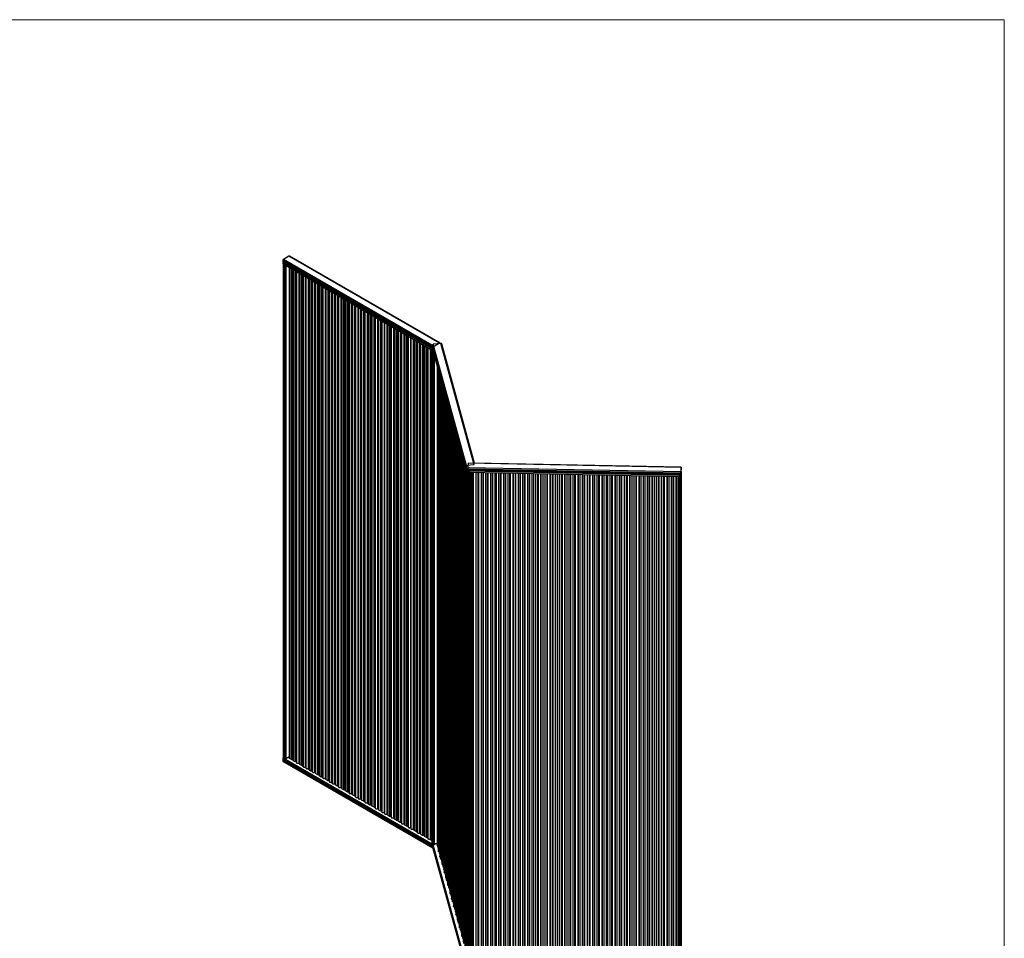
# Model space of a CAD drawing. Header units: millimetres. Extents: x 5 to 415, y 5 to 292.
# Tile 3 of 3: x 210 to 415, y 101 to 292. Entities that reach past the tile are written whole.
import ezdxf

# ---------------------------------------------------------------- set-up
doc = ezdxf.new("R2010")
doc.units = ezdxf.units.MM
doc.layers.add('TABELLA', color=7, linetype='Continuous')

msp = doc.modelspace()

# ---------------------------------------------------------------- linework, layer by layer
at = {"color": 7, "linetype": 'Continuous', "lineweight": 25}
for p, q in [((266.0432, 242.7238), (264.9118, 242.0707)), ((296.3074, 223.9464), (264.9118, 242.0707)), ((297.4387, 224.5995), (266.0432, 242.7238)), ((297.5387, 224.6094), (266.1432, 242.7337)), ((264.7704, 241.8257), (264.7704, 241.608)), ((264.8118, 241.5164), (296.0469, 223.4848)), ((264.8256, 241.4447), (264.8256, 241.1725)), ((264.8532, 241.1256), (264.8532, 138.2883)), ((264.8647, 241.3902), (296.0716, 223.3748)), ((264.8647, 241.1181), (264.8647, 241.3902)), ((264.8647, 241.1181), (296.0306, 223.1263)), ((264.9118, 241.0908), (265.1004, 240.982)), ((264.9118, 241.0908), (264.9118, 138.2067)), ((265.1004, 240.982), (265.1004, 138.0978)), ((265.3832, 240.8187), (265.3832, 138.0978)), ((266.1032, 240.4031), (266.1032, 138.1993)), ((266.1422, 240.3805), (266.1422, 138.1767)), ((266.5194, 240.1628), (266.5194, 137.9591)), ((266.747, 137.9599), (266.747, 240.0314)), ((266.8998, 239.9432), (266.8998, 137.7394)), ((266.9389, 239.9207), (266.9389, 137.7169)), ((267.316, 239.7029), (267.316, 137.4991)), ((267.5436, 137.4948), (267.5436, 239.5715)), ((267.6386, 239.5167), (267.6386, 137.2157)), ((268.1719, 137.2157), (268.1719, 239.2088)), ((268.2669, 239.154), (268.2669, 136.9502)), ((268.3059, 239.1315), (268.3059, 136.9277)), ((268.683, 238.9138), (268.683, 136.71)), ((268.9107, 136.7056), (268.9107, 238.7824)), ((269.0056, 238.7275), (269.0056, 136.4265)), ((269.539, 136.4265), (269.539, 238.4196)), ((269.5713, 238.401), (269.5713, 136.0999)), ((270.1047, 136.0999), (270.1047, 238.0931)), ((270.1996, 238.0382), (270.1996, 135.8344)), ((270.2387, 238.0157), (270.2387, 135.8119)), ((270.6158, 237.798), (270.6158, 135.5942)), ((270.8434, 135.5898), (270.8434, 237.6666)), ((270.9384, 237.6118), (270.9384, 135.3107)), ((271.4717, 135.3107), (271.4717, 237.3039)), ((271.5667, 237.2491), (271.5667, 135.0453)), ((271.6058, 237.2265), (271.6058, 135.0227)), ((271.9829, 237.0088), (271.9829, 134.805)), ((272.2105, 134.8006), (272.2105, 236.8774)), ((272.3681, 236.7864), (272.3681, 134.5826)), ((272.4071, 236.7639), (272.4071, 134.5601)), ((272.7843, 236.5462), (272.7843, 134.3424)), ((273.0119, 134.338), (273.0119, 236.4148)), ((273.1069, 236.3599), (273.1069, 134.0589)), ((273.6402, 134.0589), (273.6402, 236.0521)), ((273.7352, 235.9972), (273.7352, 133.7934)), ((273.7742, 235.9747), (273.7742, 133.7709)), ((274.1513, 235.757), (274.1513, 133.5532)), ((274.379, 133.5488), (274.379, 235.6256)), ((274.4739, 235.5707), (274.4739, 133.2697)), ((275.0073, 133.2697), (275.0073, 235.2629)), ((275.0396, 235.2442), (275.0396, 132.9432)), ((275.5729, 132.9432), (275.5729, 234.9363)), ((275.6679, 234.8815), (275.6679, 132.6777)), ((275.707, 234.8589), (275.707, 132.6551)), ((276.0841, 234.6412), (276.0841, 132.4374)), ((276.3117, 132.433), (276.3117, 234.5098)), ((276.4067, 234.455), (276.4067, 132.154)), ((276.94, 132.154), (276.94, 234.1471)), ((277.035, 234.0923), (277.035, 131.8885)), ((277.074, 234.0697), (277.074, 131.8659)), ((277.4512, 233.852), (277.4512, 131.6482)), ((277.6788, 131.6439), (277.6788, 233.7206)), ((277.8364, 233.6296), (277.8364, 131.4258)), ((277.8754, 233.6071), (277.8754, 131.4033)), ((278.2526, 233.3894), (278.2526, 131.1856)), ((278.4802, 131.1812), (278.4802, 233.258)), ((278.5751, 233.2032), (278.5751, 130.9021)), ((279.1085, 130.9021), (279.1085, 232.8953)), ((279.2035, 232.8404), (279.2035, 130.6366)), ((279.2425, 232.8179), (279.2425, 130.6141)), ((279.6196, 232.6002), (279.6196, 130.3964)), ((279.8472, 130.392), (279.8472, 232.4688)), ((279.9422, 232.414), (279.9422, 130.113)), ((280.4756, 130.113), (280.4756, 232.1061)), ((280.5079, 232.0874), (280.5079, 129.7864)), ((281.0412, 129.7864), (281.0412, 231.7795)), ((281.1362, 231.7247), (281.1362, 129.5209)), ((281.1753, 231.7021), (281.1753, 129.4983)), ((281.5524, 231.4844), (281.5524, 129.2806)), ((281.78, 129.2763), (281.78, 231.353)), ((281.875, 231.2982), (281.875, 128.9972)), ((282.4083, 128.9972), (282.4083, 230.9903)), ((282.5033, 230.9355), (282.5033, 128.7317)), ((282.5423, 230.913), (282.5423, 128.7092)), ((282.9195, 230.6952), (282.9195, 128.4914)), ((283.1471, 128.4871), (283.1471, 230.5638)), ((283.3047, 230.4729), (283.3047, 128.2691)), ((283.3437, 230.4503), (283.3437, 128.2465)), ((283.7209, 230.2326), (283.7209, 128.0288)), ((283.9485, 128.0244), (283.9485, 230.1012)), ((284.0434, 230.0464), (284.0434, 127.7454)), ((284.5768, 127.7454), (284.5768, 229.7385)), ((284.6717, 229.6837), (284.6717, 127.4799)), ((284.7108, 229.6611), (284.7108, 127.4573)), ((285.0879, 229.4434), (285.0879, 127.2396)), ((285.3155, 127.2352), (285.3155, 229.312)), ((285.4105, 229.2572), (285.4105, 126.9562)), ((285.9438, 126.9562), (285.9438, 228.9493)), ((285.9762, 228.9306), (285.9762, 126.6296)), ((286.5095, 126.6296), (286.5095, 228.6227)), ((286.6045, 228.5679), (286.6045, 126.3641)), ((286.6436, 228.5454), (286.6436, 126.3416)), ((287.0207, 228.3277), (287.0207, 126.1239)), ((287.2483, 126.1195), (287.2483, 228.1963)), ((287.3433, 228.1414), (287.3433, 125.8404)), ((287.8766, 125.8404), (287.8766, 227.8335)), ((287.9716, 227.7787), (287.9716, 125.5749)), ((288.0106, 227.7562), (288.0106, 125.5524)), ((288.3878, 227.5385), (288.3878, 125.3347)), ((288.6154, 125.3303), (288.6154, 227.4071)), ((288.773, 227.3161), (288.773, 125.1123)), ((288.812, 227.2935), (288.812, 125.0897)), ((289.1891, 227.0758), (289.1891, 124.872)), ((289.4168, 124.8677), (289.4168, 226.9444)), ((289.5117, 226.8896), (289.5117, 124.5886)), ((290.0451, 124.5886), (290.0451, 226.5817)), ((290.14, 226.5269), (290.14, 124.3231)), ((290.1791, 226.5043), (290.1791, 124.3005)), ((290.5562, 226.2866), (290.5562, 124.0828)), ((290.7838, 124.0785), (290.7838, 226.1552)), ((290.8788, 226.1004), (290.8788, 123.7994)), ((291.4121, 123.7994), (291.4121, 225.7925)), ((291.4445, 225.7739), (291.4445, 123.4728)), ((291.9778, 123.4728), (291.9778, 225.466)), ((292.0728, 225.4111), (292.0728, 123.2073)), ((292.1119, 225.3886), (292.1119, 123.1848)), ((292.489, 225.1709), (292.489, 122.9671)), ((292.7166, 122.9627), (292.7166, 225.0395)), ((292.8116, 224.9847), (292.8116, 122.6836)), ((293.3449, 122.6836), (293.3449, 224.6768)), ((293.4399, 224.6219), (293.4399, 122.4181)), ((293.4789, 224.5994), (293.4789, 122.3956)), ((293.856, 224.3817), (293.856, 122.1779)), ((294.0837, 122.1735), (294.0837, 224.2503)), ((294.2413, 224.1593), (294.2413, 121.9555)), ((294.2803, 224.1368), (294.2803, 121.933)), ((294.6574, 223.9191), (294.6574, 121.7153)), ((294.8851, 121.7109), (294.8851, 223.7877)), ((294.98, 223.7328), (294.98, 121.4318)), ((295.9993, 223.5122), (302.8378, 198.6493)), ((296.0351, 223.5278), (302.8634, 198.7017)), ((297.6738, 224.595), (296.0936, 224.4502)), ((303.0563, 199.1357), (296.0936, 224.4502)), ((297.4387, 224.5995), (296.3074, 223.9464)), ((304.6365, 199.2806), (297.6738, 224.595)), ((304.7071, 199.6148), (297.8666, 224.4848)), ((295.5134, 121.4318), (295.5134, 223.4249)), ((295.6083, 223.3701), (295.6083, 121.1663)), ((295.6474, 223.3476), (295.6474, 121.1438)), ((295.7774, 223.2725), (295.7774, 120.4362)), ((295.8359, 223.2387), (296.0245, 223.1299)), ((295.8359, 223.2387), (295.8359, 120.3546)), ((296.0245, 223.1299), (296.0245, 120.2457)), ((296.0306, 223.1263), (302.8378, 198.3771)), ((296.0716, 223.3748), (296.0781, 223.3714)), ((296.3074, 222.1202), (296.3074, 120.2457)), ((296.9187, 219.8976), (296.9187, 120.0812)), ((296.9203, 219.8916), (296.9203, 120.0752)), ((297.004, 219.5875), (297.004, 119.835)), ((297.0953, 219.2552), (297.0953, 119.4388)), ((297.097, 219.2493), (297.097, 119.4328)), ((297.1554, 219.0368), (297.1554, 118.7851)), ((297.3985, 218.153), (297.3985, 118.3366)), ((297.4002, 218.147), (297.4002, 118.3306)), ((297.4586, 217.9346), (297.4586, 117.6828)), ((297.5841, 217.4784), (297.5841, 117.2267)), ((297.8272, 216.5946), (297.8272, 116.7782)), ((297.8288, 216.5886), (297.8288, 116.7722)), ((297.8872, 216.3762), (297.8872, 116.1244)), ((298.1303, 215.4923), (298.1303, 115.6759)), ((298.132, 215.4863), (298.132, 115.6699)), ((298.2156, 215.1822), (298.2156, 115.4267)), ((298.3081, 214.8461), (298.3081, 115.0297)), ((298.3097, 214.8401), (298.3097, 115.0237)), ((298.3681, 214.6277), (298.3681, 114.376)), ((298.6112, 213.7438), (298.6112, 113.9274)), ((298.6129, 213.7378), (298.6129, 113.9214)), ((298.6713, 213.5254), (298.6713, 113.2737)), ((298.7968, 213.0693), (298.7968, 112.8176)), ((299.0399, 212.1854), (299.0399, 112.369)), ((299.0415, 212.1794), (299.0415, 112.363)), ((299.1, 211.967), (299.1, 111.7153)), ((299.3431, 211.0832), (299.3431, 111.2667)), ((299.3447, 211.0772), (299.3447, 111.2608)), ((299.4283, 210.7731), (299.4283, 111.0176)), ((299.5208, 210.437), (299.5208, 110.6206)), ((299.5224, 210.431), (299.5224, 110.6146)), ((299.5809, 210.2186), (299.5809, 109.9668)), ((299.824, 209.3347), (299.824, 109.5183)), ((299.8256, 209.3287), (299.8256, 109.5123)), ((299.884, 209.1163), (299.884, 108.8646)), ((300.0095, 208.6602), (300.0095, 108.4085)), ((300.2526, 207.7763), (300.2526, 107.9599)), ((300.2543, 207.7703), (300.2543, 107.9539)), ((300.3127, 207.5579), (300.3127, 107.3062)), ((300.5558, 206.674), (300.5558, 106.8576)), ((300.5574, 206.668), (300.5574, 106.8516)), ((300.6411, 206.364), (300.6411, 106.6085)), ((300.7335, 206.0279), (300.7335, 106.2115)), ((300.7352, 206.0219), (300.7352, 106.2055)), ((300.7936, 205.8095), (300.7936, 105.5577)), ((301.0367, 204.9256), (301.0367, 105.1092)), ((301.0383, 204.9196), (301.0383, 105.1032)), ((301.0968, 204.7072), (301.0968, 104.4554)), ((301.2222, 204.2511), (301.2222, 103.9993)), ((301.4653, 203.3672), (301.4653, 103.5508)), ((301.467, 203.3612), (301.467, 103.5448)), ((301.5254, 203.1488), (301.5254, 102.897)), ((301.7685, 202.2649), (301.7685, 102.4485)), ((301.7702, 202.2589), (301.7702, 102.4425)), ((301.8538, 201.9548), (301.8538, 102.1993)), ((301.9462, 201.6188), (301.9462, 101.8023)), ((301.9479, 201.6128), (301.9479, 101.7963)), ((302.0063, 201.4003), (302.0063, 101.1486)), ((302.2494, 200.5165), (302.2494, 100.7001)), ((302.2511, 200.5105), (302.2511, 100.6941)), ((302.3095, 200.2981), (302.3095, 100.0463)), ((302.4349, 199.8419), (302.4349, 99.5902)), ((302.678, 198.9581), (302.678, 99.1417)), ((302.6797, 198.9521), (302.6797, 99.1357)), ((302.8588, 198.9543), (302.8588, 198.7366)), ((302.9575, 198.9634), (302.9575, 198.7456)), ((303.0563, 198.673), (302.9667, 198.9986)), ((304.6365, 199.2806), (303.0563, 199.1357)), ((303.3306, 199.0792), (303.0563, 199.0541)), ((303.361, 199.604), (303.3075, 198.6809)), ((347.7362, 198.7477), (303.361, 199.604)), ((347.7401, 198.7844), (304.653, 199.6158)), ((302.7381, 198.7397), (302.7381, 98.4879)), ((302.7831, 198.5762), (302.7831, 95.7011)), ((302.7856, 198.5672), (302.8274, 198.4151)), ((302.7856, 198.5672), (302.7856, 95.683)), ((302.8274, 198.4151), (302.8274, 95.531)), ((302.8378, 198.3771), (302.8378, 198.6493)), ((302.9904, 198.5853), (303.3046, 198.6141)), ((302.9904, 198.3132), (302.9904, 198.5853)), ((302.9904, 198.3132), (303.3008, 198.3416)), ((303.0563, 198.673), (303.3084, 198.6961)), ((303.0563, 198.5914), (303.3046, 198.6141)), ((303.0563, 198.3192), (303.3008, 198.3416)), ((303.0563, 198.3192), (303.0563, 95.4351)), ((347.6761, 197.5459), (303.3008, 198.4022)), ((303.3008, 198.4022), (303.3008, 198.1844)), ((347.6761, 197.3282), (303.3008, 198.1844)), ((303.3037, 198.0998), (347.6789, 197.2436)), ((303.3052, 198.0955), (303.3052, 197.8233)), ((303.3054, 198.0998), (303.3053, 198.098)), ((303.3074, 197.8094), (303.3074, 94.9763)), ((347.6827, 197.8246), (303.3075, 198.6809)), ((303.4341, 198.0185), (347.5428, 197.1674)), ((303.4341, 197.7464), (303.4341, 198.0185)), ((303.4341, 197.7464), (347.5428, 196.8952)), ((303.5007, 197.7451), (303.7673, 197.7399)), ((303.5007, 197.7451), (303.5007, 94.8609)), ((303.7673, 197.7399), (303.7673, 94.8558)), ((303.9738, 197.7359), (303.9738, 94.9673)), ((304.2737, 197.7302), (304.2737, 95.3421)), ((304.4026, 197.7277), (304.4026, 95.3249)), ((304.9356, 197.7174), (304.9356, 95.3146)), ((305.0734, 95.3364), (305.0734, 197.7147)), ((305.3997, 197.7084), (305.3997, 95.323)), ((305.5286, 197.7059), (305.5286, 95.3031)), ((306.0616, 197.6957), (306.0616, 95.2929)), ((306.1994, 95.3114), (306.1994, 197.693)), ((306.499, 197.6872), (306.499, 95.2962)), ((307.0323, 95.2962), (307.0323, 197.6769)), ((307.3319, 197.6711), (307.3319, 95.2857)), ((307.4608, 197.6687), (307.4608, 95.2659)), ((307.9939, 197.6584), (307.9939, 95.2556)), ((308.1316, 95.2741), (308.1316, 197.6557)), ((308.4313, 197.6499), (308.4313, 95.2589)), ((308.9646, 95.2589), (308.9646, 197.6396)), ((309.2308, 197.6345), (309.2308, 95.2435)), ((309.7641, 95.2435), (309.7641, 197.6242)), ((310.0638, 197.6184), (310.0638, 95.233)), ((310.1926, 197.6159), (310.1926, 95.2131)), ((310.7257, 197.6057), (310.7257, 95.2029)), ((310.8635, 95.2214), (310.8635, 197.603)), ((311.1631, 197.5972), (311.1631, 95.2062)), ((311.6964, 95.2062), (311.6964, 197.5869)), ((311.996, 197.5811), (311.996, 95.1957)), ((312.1249, 197.5787), (312.1249, 95.1759)), ((312.6579, 197.5684), (312.6579, 95.1656)), ((312.7957, 95.1841), (312.7957, 197.5657)), ((313.1287, 197.5593), (313.1287, 95.1739)), ((313.2576, 197.5568), (313.2576, 95.154)), ((313.7906, 197.5465), (313.7906, 95.1437)), ((313.9284, 95.1623), (313.9284, 197.5439)), ((314.228, 197.5381), (314.228, 95.1471)), ((314.7614, 95.1471), (314.7614, 197.5278)), ((315.061, 197.522), (315.061, 95.1366)), ((315.1898, 197.5195), (315.1898, 95.1167)), ((315.7229, 197.5092), (315.7229, 95.1064)), ((315.8607, 95.125), (315.8607, 197.5066)), ((316.1603, 197.5008), (316.1603, 95.1098)), ((316.6936, 95.1098), (316.6936, 197.4905)), ((316.9598, 197.4854), (316.9598, 95.0943)), ((317.4932, 95.0943), (317.4932, 197.4751)), ((317.7928, 197.4693), (317.7928, 95.0839)), ((317.9216, 197.4668), (317.9216, 95.064)), ((318.4547, 197.4565), (318.4547, 95.0537)), ((318.5925, 95.0723), (318.5925, 197.4539)), ((318.8921, 197.4481), (318.8921, 95.0571)), ((319.4254, 95.0571), (319.4254, 197.4378)), ((319.725, 197.432), (319.725, 95.0466)), ((319.8539, 197.4295), (319.8539, 95.0267)), ((320.3869, 197.4192), (320.3869, 95.0164)), ((320.5247, 95.035), (320.5247, 197.4166)), ((320.8577, 197.4102), (320.8577, 95.0247)), ((320.9866, 197.4077), (320.9866, 95.0049)), ((321.5196, 197.3974), (321.5196, 94.9946)), ((321.6574, 95.0132), (321.6574, 197.3947)), ((321.957, 197.3889), (321.957, 94.9979)), ((322.4904, 94.9979), (322.4904, 197.3786)), ((322.79, 197.3729), (322.79, 94.9874)), ((322.9189, 197.3704), (322.9189, 94.9676)), ((323.4519, 197.3601), (323.4519, 94.9573)), ((323.5897, 94.9759), (323.5897, 197.3574)), ((323.8893, 197.3517), (323.8893, 94.9606)), ((324.4226, 94.9606), (324.4226, 197.3414)), ((324.6888, 197.3362), (324.6888, 94.9452)), ((325.2222, 94.9452), (325.2222, 197.3259)), ((325.5218, 197.3202), (325.5218, 94.9347)), ((325.6507, 197.3177), (325.6507, 94.9149)), ((326.1837, 197.3074), (326.1837, 94.9046)), ((326.3215, 94.9232), (326.3215, 197.3047)), ((326.6211, 197.2989), (326.6211, 94.9079)), ((327.1544, 94.9079), (327.1544, 197.2887)), ((327.454, 197.2829), (327.454, 94.8974)), ((327.5829, 197.2804), (327.5829, 94.8776)), ((328.116, 197.2701), (328.116, 94.8673)), ((328.2537, 94.8859), (328.2537, 197.2674)), ((328.5867, 197.261), (328.5867, 94.8756)), ((328.7156, 197.2585), (328.7156, 94.8557)), ((329.2487, 197.2482), (329.2487, 94.8454)), ((329.3864, 94.864), (329.3864, 197.2456)), ((329.6861, 197.2398), (329.6861, 94.8488)), ((330.2194, 94.8488), (330.2194, 197.2295)), ((330.519, 197.2237), (330.519, 94.8383)), ((330.6479, 197.2212), (330.6479, 94.8184)), ((331.1809, 197.211), (331.1809, 94.8082)), ((331.3187, 94.8267), (331.3187, 197.2083)), ((331.6183, 197.2025), (331.6183, 94.8115)), ((332.1516, 94.8115), (332.1516, 197.1922)), ((332.4179, 197.1871), (332.4179, 94.7961)), ((332.9512, 94.7961), (332.9512, 197.1768)), ((333.2508, 197.171), (333.2508, 94.7856)), ((333.3797, 197.1685), (333.3797, 94.7657)), ((333.9127, 197.1582), (333.9127, 94.7554)), ((334.0505, 94.774), (334.0505, 197.1556)), ((334.3501, 197.1498), (334.3501, 94.7588)), ((334.8834, 94.7588), (334.8834, 197.1395)), ((335.1831, 197.1337), (335.1831, 94.7483)), ((335.3119, 197.1312), (335.3119, 94.7284)), ((335.845, 197.121), (335.845, 94.7182)), ((335.9828, 94.7367), (335.9828, 197.1183)), ((336.3158, 197.1119), (336.3158, 94.7265)), ((336.4446, 197.1094), (336.4446, 94.7066)), ((336.9777, 197.0991), (336.9777, 94.6963)), ((337.1155, 94.7149), (337.1155, 197.0964)), ((337.4151, 197.0907), (337.4151, 94.6996)), ((337.9484, 94.6996), (337.9484, 197.0804)), ((338.248, 197.0746), (338.248, 94.6892)), ((338.3769, 197.0721), (338.3769, 94.6693)), ((338.9099, 197.0618), (338.9099, 94.659)), ((339.0477, 94.6776), (339.0477, 197.0592)), ((339.3473, 197.0534), (339.3473, 94.6624)), ((339.8807, 94.6624), (339.8807, 197.0431)), ((340.1469, 197.038), (340.1469, 94.6469)), ((340.6802, 94.6469), (340.6802, 197.0277)), ((340.9798, 197.0219), (340.9798, 94.6365)), ((341.1087, 197.0194), (341.1087, 94.6166)), ((341.6417, 197.0091), (341.6417, 94.6063)), ((341.7795, 94.6249), (341.7795, 197.0064)), ((342.0791, 197.0007), (342.0791, 94.6096)), ((342.6125, 94.6096), (342.6125, 196.9904)), ((342.9121, 196.9846), (342.9121, 94.5992)), ((343.041, 196.9821), (343.041, 94.5793)), ((343.574, 196.9718), (343.574, 94.569)), ((343.7118, 94.5876), (343.7118, 196.9692)), ((344.0448, 196.9627), (344.0448, 94.5773)), ((344.1737, 196.9603), (344.1737, 94.5575)), ((344.7067, 196.95), (344.7067, 94.5472)), ((344.8445, 94.5657), (344.8445, 196.9473)), ((345.1441, 196.9415), (345.1441, 94.5505)), ((345.6774, 94.5505), (345.6774, 196.9312)), ((345.977, 196.9255), (345.977, 94.54)), ((346.1059, 196.923), (346.1059, 94.5202)), ((346.6389, 196.9127), (346.6389, 94.5099)), ((346.7767, 94.5285), (346.7767, 196.91)), ((347.0163, 196.9054), (347.0163, 94.1329)), ((347.2097, 196.9017), (347.4762, 196.8965)), ((347.2097, 196.9017), (347.2097, 94.0175)), ((347.4762, 196.8965), (347.4762, 94.0124)), ((347.5428, 196.8952), (347.5428, 197.1674)), ((347.6761, 197.5459), (347.6761, 197.3282)), ((347.6794, 197.6036), (347.6794, 197.3859)), ((347.6827, 197.3619), (347.6796, 197.362)), ((347.6805, 197.2418), (347.7384, 198.2419)), ((347.6805, 196.9696), (347.7384, 197.9697)), ((347.6805, 196.9696), (347.6805, 197.2418)), ((347.7362, 198.7477), (347.6827, 197.8246)), ((347.7362, 198.6661), (347.6827, 197.7429)), ((347.6827, 197.3619), (347.7362, 198.285)), ((347.6827, 197.2802), (347.7362, 198.2034)), ((347.6827, 197.0081), (347.7362, 197.9312)), ((347.6827, 197.0081), (347.6827, 94.1239)), ((347.7362, 198.285), (347.7142, 198.2855)), ((347.7395, 198.4244), (347.7222, 198.4247)), ((347.7395, 198.6421), (347.7348, 198.6422)), ((347.7362, 197.9312), (347.7362, 95.0471)), ((347.7363, 95.0509), (347.7363, 197.9331)), ((347.7384, 198.2419), (347.7383, 198.2484)), ((347.7384, 197.9697), (347.7384, 198.2419)), ((347.7384, 197.9697), (347.7385, 197.9722)), ((347.7385, 197.9722), (347.7385, 198.2444)), ((347.7395, 198.4244), (347.7395, 198.6421)), ((347.7429, 198.4821), (347.7429, 198.6998)), ((264.7704, 137.8529), (264.7704, 137.6351)), ((296.0306, 119.8067), (264.7704, 137.8529)), ((296.0306, 119.589), (264.7704, 137.6351)), ((264.8118, 137.5435), (296.0469, 119.5119)), ((264.8256, 138.2883), (264.8256, 138.0162)), ((264.8647, 138.2339), (296.0716, 120.2185)), ((264.8647, 137.9617), (264.8647, 138.2339)), ((264.8647, 137.9617), (296.0306, 119.97)), ((264.9118, 138.2067), (265.1004, 138.0978)), ((265.3832, 138.0978), (266.1032, 138.5135)), ((266.0903, 138.2067), (266.5146, 137.9618)), ((266.8998, 138.6919), (266.747, 138.7801)), ((266.7503, 138.0978), (266.747, 138.0998)), ((266.7503, 138.0978), (266.7503, 137.9618)), ((266.8917, 137.7441), (267.316, 137.4991)), ((267.6386, 138.2654), (267.5436, 138.3202)), ((267.5517, 137.6352), (267.5436, 137.6399)), ((267.5517, 137.6352), (267.5517, 137.4991)), ((268.2669, 137.9027), (268.1719, 137.9575)), ((269.0056, 137.4762), (268.9107, 137.531)), ((268.2588, 136.9549), (268.683, 136.71)), ((268.9187, 136.846), (268.9107, 136.8507)), ((268.9187, 136.846), (268.9187, 136.71)), ((269.5713, 137.1496), (269.539, 137.1683)), ((270.1996, 136.7869), (270.1047, 136.8417)), ((270.1915, 135.8391), (270.6158, 135.5942)), ((270.9384, 136.3604), (270.8434, 136.4153)), ((270.8515, 135.7303), (270.8434, 135.7349)), ((270.8515, 135.7303), (270.8515, 135.5942)), ((271.5667, 135.9977), (271.4717, 136.0526)), ((272.3681, 135.5351), (272.2105, 135.6261)), ((271.5586, 135.0499), (271.9829, 134.805)), ((272.2186, 134.9411), (272.2105, 134.9457)), ((272.2186, 134.9411), (272.2186, 134.805)), ((272.36, 134.5873), (272.7843, 134.3424)), ((273.1069, 135.1086), (273.0119, 135.1634)), ((273.02, 134.4784), (273.0119, 134.4831)), ((273.02, 134.4784), (273.02, 134.3424)), ((273.7352, 134.7459), (273.6402, 134.8007)), ((273.7271, 133.7981), (274.1513, 133.5532)), ((274.4739, 134.3194), (274.379, 134.3742)), ((274.387, 133.6892), (274.379, 133.6939)), ((274.387, 133.6892), (274.387, 133.5532)), ((275.0396, 133.9929), (275.0073, 134.0115)), ((275.6679, 133.6301), (275.5729, 133.685)), ((276.4067, 133.2037), (276.3117, 133.2585)), ((275.6598, 132.6823), (276.0841, 132.4374)), ((276.3198, 132.5735), (276.3117, 132.5782)), ((276.3198, 132.5735), (276.3198, 132.4374)), ((277.035, 132.8409), (276.94, 132.8958)), ((277.0269, 131.8931), (277.4512, 131.6482)), ((277.8364, 132.3783), (277.6788, 132.4693)), ((277.6869, 131.7843), (277.6788, 131.789)), ((277.6869, 131.7843), (277.6869, 131.6482)), ((277.8283, 131.4305), (278.2526, 131.1856)), ((278.5751, 131.9518), (278.4802, 132.0067)), ((278.4883, 131.3217), (278.4802, 131.3263)), ((278.4883, 131.3217), (278.4883, 131.1856)), ((279.2035, 131.5891), (279.1085, 131.644)), ((279.9422, 131.1626), (279.8472, 131.2175)), ((279.1954, 130.6413), (279.6196, 130.3964)), ((279.8553, 130.5325), (279.8472, 130.5371)), ((279.8553, 130.5325), (279.8553, 130.3964)), ((280.5079, 130.8361), (280.4756, 130.8548)), ((281.1362, 130.4734), (281.0412, 130.5282)), ((281.1281, 129.5256), (281.5524, 129.2806)), ((281.875, 130.0469), (281.78, 130.1017)), ((281.7881, 129.4167), (281.78, 129.4214)), ((281.7881, 129.4167), (281.7881, 129.2806)), ((282.5033, 129.6842), (282.4083, 129.739)), ((283.3047, 129.2215), (283.1471, 129.3125)), ((282.4952, 128.7364), (282.9195, 128.4914)), ((283.1552, 128.6275), (283.1471, 128.6322)), ((283.1552, 128.6275), (283.1552, 128.4914)), ((283.2966, 128.2737), (283.7209, 128.0288)), ((284.0434, 128.7951), (283.9485, 128.8499)), ((283.9566, 128.1649), (283.9485, 128.1695)), ((283.9566, 128.1649), (283.9566, 128.0288)), ((284.6717, 128.4323), (284.5768, 128.4872)), ((284.6637, 127.4845), (285.0879, 127.2396)), ((285.4105, 128.0059), (285.3155, 128.0607)), ((285.3236, 127.3757), (285.3155, 127.3804)), ((285.3236, 127.3757), (285.3236, 127.2396)), ((285.9762, 127.6793), (285.9438, 127.698)), ((286.6045, 127.3166), (286.5095, 127.3714)), ((286.5964, 126.3688), (287.0207, 126.1239)), ((287.3433, 126.8901), (287.2483, 126.9449)), ((287.2564, 126.2599), (287.2483, 126.2646)), ((287.2564, 126.2599), (287.2564, 126.1239)), ((287.9716, 126.5274), (287.8766, 126.5822)), ((287.9635, 125.5796), (288.3878, 125.3347)), ((288.773, 126.0648), (288.6154, 126.1557)), ((288.6235, 125.4707), (288.6154, 125.4754)), ((288.6235, 125.4707), (288.6235, 125.3347)), ((288.7649, 125.117), (289.1891, 124.872)), ((289.5117, 125.6383), (289.4168, 125.6931)), ((290.14, 125.2756), (290.0451, 125.3304)), ((289.4248, 125.0081), (289.4168, 125.0128)), ((289.4248, 125.0081), (289.4248, 124.872)), ((290.132, 124.3278), (290.5562, 124.0828)), ((290.8788, 124.8491), (290.7838, 124.9039)), ((290.7919, 124.2189), (290.7838, 124.2236)), ((290.7919, 124.2189), (290.7919, 124.0828)), ((291.4445, 124.5225), (291.4121, 124.5412)), ((292.0728, 124.1598), (291.9778, 124.2146)), ((292.0647, 123.212), (292.489, 122.9671)), ((292.8116, 123.7333), (292.7166, 123.7882)), ((292.7247, 123.1031), (292.7166, 123.1078)), ((292.7247, 123.1031), (292.7247, 122.9671)), ((293.4399, 123.3706), (293.3449, 123.4254)), ((293.4318, 122.4228), (293.856, 122.1779)), ((294.2413, 122.908), (294.0837, 122.999)), ((294.0918, 122.314), (294.0837, 122.3186)), ((294.0918, 122.314), (294.0918, 122.1779)), ((294.2332, 121.9602), (294.6574, 121.7153)), ((294.98, 122.4815), (294.8851, 122.5363)), ((294.8931, 121.8513), (294.8851, 121.856)), ((294.8931, 121.8513), (294.8931, 121.7153)), ((295.6083, 122.1188), (295.5134, 122.1736)), ((295.6002, 121.171), (295.7774, 121.0687)), ((295.8359, 120.3546), (296.0245, 120.2457)), ((296.0306, 120.2424), (302.8378, 95.493)), ((296.0306, 119.97), (302.8378, 95.2208)), ((302.8588, 94.9815), (296.0306, 119.8067)), ((302.8588, 94.7637), (296.0306, 119.589)), ((296.0351, 119.5549), (302.8634, 94.7288)), ((296.2602, 120.2185), (296.5827, 120.4047)), ((296.8811, 120.2177), (296.9752, 119.8756)), ((297.0588, 119.5715), (297.1529, 119.2294)), ((297.1529, 119.2294), (297.1554, 119.2222)), ((297.362, 118.4692), (297.4561, 118.1272)), ((297.4561, 118.1272), (297.4586, 118.1199)), ((297.7907, 116.9109), (297.8848, 116.5688)), ((297.8848, 116.5688), (297.8872, 116.5615)), ((298.0938, 115.8086), (298.1879, 115.4665)), ((298.2716, 115.1624), (298.3657, 114.8203)), ((298.3657, 114.8203), (298.3681, 114.8131)), ((298.5748, 114.0601), (298.6688, 113.718)), ((298.6688, 113.718), (298.6713, 113.7108)), ((299.0034, 112.5017), (299.0975, 112.1596)), ((299.0975, 112.1596), (299.1, 112.1524)), ((299.3066, 111.3994), (299.4007, 111.0574)), ((299.4843, 110.7533), (299.5784, 110.4112)), ((299.5784, 110.4112), (299.5809, 110.404)), ((299.7875, 109.651), (299.8816, 109.3089)), ((299.8816, 109.3089), (299.884, 109.3017)), ((300.2161, 108.0926), (300.3102, 107.7505)), ((300.3102, 107.7505), (300.3127, 107.7433)), ((300.5193, 106.9903), (300.6134, 106.6482)), ((300.697, 106.3442), (300.7911, 106.0021)), ((300.7911, 106.0021), (300.7936, 105.9948)), ((301.0002, 105.2419), (301.0943, 104.8998)), ((301.0943, 104.8998), (301.0968, 104.8926)), ((301.4288, 103.6835), (301.5229, 103.3414)), ((301.5229, 103.3414), (301.5254, 103.3342)), ((301.732, 102.5812), (301.8261, 102.2391)), ((301.9097, 101.935), (302.0038, 101.5929)), ((302.0038, 101.5929), (302.0063, 101.5857)), ((302.2129, 100.8328), (302.307, 100.4907))]:
    msp.add_line(p, q, dxfattribs=at)
at = {"color": 7, "linetype": 'Continuous', "lineweight": 25, "flags": 128}
for points in [[(302.8588, 198.9543), (296.0306, 223.7796), (264.7704, 241.8257)], [(302.8588, 198.7366), (296.0306, 223.5618), (264.7704, 241.608)], [(264.8539, 241.4921), (264.8481, 241.4874), (264.8358, 241.4741), (264.8282, 241.4597), (264.8256, 241.4447), (264.8282, 241.4296), (264.8358, 241.4152), (264.8481, 241.4019), (264.8647, 241.3902)], [(303.3052, 197.8233), (303.307, 197.8108), (303.3137, 197.7962), (303.3253, 197.7827), (303.3412, 197.7707), (303.3608, 197.7607), (303.3834, 197.7532), (303.4082, 197.7483), (303.4341, 197.7464)], [(303.3053, 198.098), (303.307, 198.083), (303.3137, 198.0684), (303.3253, 198.0549), (303.3412, 198.0429), (303.3608, 198.0329), (303.3834, 198.0254), (303.4082, 198.0205), (303.4341, 198.0185)], [(347.5428, 197.1674), (347.5689, 197.1684), (347.5941, 197.1723), (347.6176, 197.179), (347.6383, 197.1881), (347.6556, 197.1995), (347.6687, 197.2125), (347.6771, 197.2268), (347.6805, 197.2418)], [(347.5428, 196.8952), (347.5689, 196.8962), (347.5941, 196.9001), (347.6176, 196.9068), (347.6383, 196.916), (347.6556, 196.9273), (347.6687, 196.9404), (347.6771, 196.9546), (347.6805, 196.9696)], [(347.6761, 197.3282), (347.6762, 197.2985), (347.6766, 197.2744), (347.6772, 197.2569), (347.678, 197.2465), (347.679, 197.2437), (347.6802, 197.2485), (347.6814, 197.2609), (347.6827, 197.2802)], [(347.6794, 197.3859), (347.6795, 197.371), (347.6797, 197.359), (347.68, 197.3502), (347.6804, 197.345), (347.6809, 197.3436), (347.6815, 197.346), (347.6821, 197.3522), (347.6827, 197.3619)], [(347.7429, 198.6998), (347.7427, 198.7295), (347.7424, 198.7535), (347.7417, 198.7711), (347.7409, 198.7815), (347.7399, 198.7843), (347.7388, 198.7795), (347.7375, 198.7671), (347.7362, 198.7477)], [(347.7395, 198.6421), (347.7395, 198.657), (347.7393, 198.669), (347.739, 198.6778), (347.7386, 198.683), (347.7381, 198.6844), (347.7375, 198.682), (347.7368, 198.6758), (347.7362, 198.6661)], [(264.8532, 138.3352), (264.8481, 138.3311), (264.8358, 138.3178), (264.8282, 138.3034), (264.8256, 138.2883), (264.8282, 138.2733), (264.8358, 138.2589), (264.8481, 138.2456), (264.8647, 138.2339)], [(266.1032, 138.3495), (266.0903, 138.3428), (266.0542, 138.3116), (266.0415, 138.2747), (266.0542, 138.2379), (266.0903, 138.2067)], [(266.5146, 137.9618), (266.5687, 137.9409), (266.6324, 137.9336), (266.6962, 137.9409), (266.7503, 137.9618), (266.7864, 137.993), (266.7991, 138.0298), (266.7864, 138.0666), (266.7503, 138.0978)], [(266.8998, 137.8845), (266.8917, 137.8801), (266.8556, 137.8489), (266.8429, 137.8121), (266.8556, 137.7753), (266.8917, 137.7441)], [(267.316, 137.4991), (267.37, 137.4783), (267.4338, 137.471), (267.4976, 137.4783), (267.5517, 137.4991), (267.5878, 137.5304), (267.6005, 137.5672), (267.5878, 137.604), (267.5517, 137.6352)], [(267.6931, 137.1726), (267.7615, 137.143), (267.8415, 137.1258), (267.9266, 137.1223), (268.0101, 137.1328), (268.085, 137.1564), (268.1454, 137.1913), (268.1863, 137.2345), (268.2045, 137.2827), (268.1984, 137.3319), (268.1719, 137.3744)], [(268.2669, 137.0953), (268.2588, 137.0909), (268.2227, 137.0597), (268.21, 137.0229), (268.2227, 136.9861), (268.2588, 136.9549)], [(268.683, 136.71), (268.7371, 136.6891), (268.8009, 136.6818), (268.8647, 136.6891), (268.9187, 136.71), (268.9549, 136.7412), (268.9676, 136.778), (268.9549, 136.8148), (268.9187, 136.846)], [(269.0602, 136.3834), (269.1285, 136.3538), (269.2085, 136.3366), (269.2937, 136.3331), (269.3771, 136.3436), (269.4521, 136.3672), (269.5125, 136.4021), (269.5534, 136.4453), (269.5713, 136.4919)], [(269.5713, 136.5198), (269.5654, 136.5427), (269.539, 136.5852)], [(269.6259, 136.0568), (269.6942, 136.0273), (269.7742, 136.0101), (269.8594, 136.0065), (269.9428, 136.017), (270.0178, 136.0406), (270.0782, 136.0755), (270.1191, 136.1188), (270.1372, 136.1669), (270.1311, 136.2161), (270.1047, 136.2586)], [(270.1996, 135.9796), (270.1915, 135.9752), (270.1554, 135.944), (270.1427, 135.9071), (270.1554, 135.8703), (270.1915, 135.8391)], [(270.6158, 135.5942), (270.6699, 135.5733), (270.7337, 135.566), (270.7974, 135.5733), (270.8515, 135.5942), (270.8876, 135.6254), (270.9003, 135.6622), (270.8876, 135.699), (270.8515, 135.7303)], [(270.9929, 135.2676), (271.0613, 135.2381), (271.1413, 135.2209), (271.2265, 135.2173), (271.3099, 135.2278), (271.3848, 135.2514), (271.4452, 135.2863), (271.4861, 135.3296), (271.5043, 135.3777), (271.4982, 135.4269), (271.4717, 135.4694)], [(271.5667, 135.1904), (271.5586, 135.186), (271.5225, 135.1548), (271.5098, 135.118), (271.5225, 135.0811), (271.5586, 135.0499)], [(271.9829, 134.805), (272.0369, 134.7841), (272.1007, 134.7768), (272.1645, 134.7841), (272.2186, 134.805), (272.2547, 134.8362), (272.2674, 134.873), (272.2547, 134.9099), (272.2186, 134.9411)], [(272.3681, 134.7277), (272.36, 134.7234), (272.3239, 134.6921), (272.3112, 134.6553), (272.3239, 134.6185), (272.36, 134.5873)], [(272.7843, 134.3424), (272.8383, 134.3215), (272.9021, 134.3142), (272.9659, 134.3215), (273.02, 134.3424), (273.0561, 134.3736), (273.0688, 134.4104), (273.0561, 134.4472), (273.02, 134.4784)], [(273.1614, 134.0158), (273.2297, 133.9863), (273.3098, 133.969), (273.3949, 133.9655), (273.4784, 133.976), (273.5533, 133.9996), (273.6137, 134.0345), (273.6546, 134.0777), (273.6728, 134.1259), (273.6667, 134.1751), (273.6402, 134.2176)], [(273.7352, 133.9385), (273.7271, 133.9342), (273.6909, 133.9029), (273.6783, 133.8661), (273.6909, 133.8293), (273.7271, 133.7981)], [(274.1513, 133.5532), (274.2054, 133.5323), (274.2692, 133.525), (274.333, 133.5323), (274.387, 133.5532), (274.4232, 133.5844), (274.4359, 133.6212), (274.4232, 133.658), (274.387, 133.6892)], [(274.5285, 133.2266), (274.5968, 133.1971), (274.6768, 133.1798), (274.762, 133.1763), (274.8454, 133.1868), (274.9204, 133.2104), (274.9808, 133.2453), (275.0217, 133.2885), (275.0396, 133.3351)], [(275.0396, 133.3631), (275.0337, 133.3859), (275.0073, 133.4284)], [(275.0941, 132.9), (275.1625, 132.8705), (275.2425, 132.8533), (275.3277, 132.8498), (275.4111, 132.8602), (275.4861, 132.8839), (275.5464, 132.9187), (275.5874, 132.962), (275.6055, 133.0102), (275.5994, 133.0593), (275.5729, 133.1018)], [(275.6679, 132.8228), (275.6598, 132.8184), (275.6237, 132.7872), (275.611, 132.7504), (275.6237, 132.7136), (275.6598, 132.6823)], [(276.0841, 132.4374), (276.1382, 132.4166), (276.2019, 132.4092), (276.2657, 132.4166), (276.3198, 132.4374), (276.3559, 132.4686), (276.3686, 132.5054), (276.3559, 132.5423), (276.3198, 132.5735)], [(276.4612, 132.1109), (276.5296, 132.0813), (276.6096, 132.0641), (276.6948, 132.0606), (276.7782, 132.071), (276.8531, 132.0947), (276.9135, 132.1295), (276.9544, 132.1728), (276.9726, 132.221), (276.9665, 132.2701), (276.94, 132.3127)], [(277.035, 132.0336), (277.0269, 132.0292), (276.9908, 131.998), (276.9781, 131.9612), (276.9908, 131.9244), (277.0269, 131.8931)], [(277.4512, 131.6482), (277.5052, 131.6274), (277.569, 131.62), (277.6328, 131.6274), (277.6869, 131.6482), (277.723, 131.6794), (277.7357, 131.7163), (277.723, 131.7531), (277.6869, 131.7843)], [(277.8364, 131.5709), (277.8283, 131.5666), (277.7922, 131.5354), (277.7795, 131.4985), (277.7922, 131.4617), (277.8283, 131.4305)], [(278.2526, 131.1856), (278.3066, 131.1647), (278.3704, 131.1574), (278.4342, 131.1647), (278.4883, 131.1856), (278.5244, 131.2168), (278.5371, 131.2536), (278.5244, 131.2904), (278.4883, 131.3217)], [(278.6297, 130.859), (278.698, 130.8295), (278.778, 130.8123), (278.8632, 130.8087), (278.9467, 130.8192), (279.0216, 130.8428), (279.082, 130.8777), (279.1229, 130.921), (279.141, 130.9691), (279.135, 131.0183), (279.1085, 131.0608)], [(279.2035, 130.7818), (279.1954, 130.7774), (279.1592, 130.7462), (279.1466, 130.7094), (279.1592, 130.6725), (279.1954, 130.6413)], [(279.6196, 130.3964), (279.6737, 130.3755), (279.7375, 130.3682), (279.8013, 130.3755), (279.8553, 130.3964), (279.8915, 130.4276), (279.9041, 130.4644), (279.8915, 130.5012), (279.8553, 130.5325)], [(279.9968, 130.0698), (280.0651, 130.0403), (280.1451, 130.0231), (280.2303, 130.0195), (280.3137, 130.03), (280.3887, 130.0536), (280.449, 130.0885), (280.49, 130.1318), (280.5079, 130.1783)], [(280.5079, 130.2063), (280.502, 130.2291), (280.4756, 130.2716)], [(280.5624, 129.7433), (280.6308, 129.7137), (280.7108, 129.6965), (280.796, 129.693), (280.8794, 129.7035), (280.9544, 129.7271), (281.0147, 129.7619), (281.0557, 129.8052), (281.0738, 129.8534), (281.0677, 129.9025), (281.0412, 129.9451)], [(281.1362, 129.666), (281.1281, 129.6616), (281.092, 129.6304), (281.0793, 129.5936), (281.092, 129.5568), (281.1281, 129.5256)], [(281.5524, 129.2806), (281.6065, 129.2598), (281.6702, 129.2525), (281.734, 129.2598), (281.7881, 129.2806), (281.8242, 129.3119), (281.8369, 129.3487), (281.8242, 129.3855), (281.7881, 129.4167)], [(281.9295, 128.9541), (281.9979, 128.9245), (282.0779, 128.9073), (282.163, 128.9038), (282.2465, 128.9143), (282.3214, 128.9379), (282.3818, 128.9727), (282.4227, 129.016), (282.4409, 129.0642), (282.4348, 129.1133), (282.4083, 129.1559)], [(282.5033, 128.8768), (282.4952, 128.8724), (282.4591, 128.8412), (282.4464, 128.8044), (282.4591, 128.7676), (282.4952, 128.7364)], [(282.9195, 128.4914), (282.9735, 128.4706), (283.0373, 128.4633), (283.1011, 128.4706), (283.1552, 128.4914), (283.1913, 128.5227), (283.204, 128.5595), (283.1913, 128.5963), (283.1552, 128.6275)], [(283.3047, 128.4142), (283.2966, 128.4098), (283.2605, 128.3786), (283.2478, 128.3418), (283.2605, 128.3049), (283.2966, 128.2737)], [(283.7209, 128.0288), (283.7749, 128.008), (283.8387, 128.0006), (283.9025, 128.008), (283.9566, 128.0288), (283.9927, 128.06), (284.0054, 128.0968), (283.9927, 128.1337), (283.9566, 128.1649)], [(284.098, 127.7022), (284.1663, 127.6727), (284.2463, 127.6555), (284.3315, 127.652), (284.4149, 127.6624), (284.4899, 127.6861), (284.5503, 127.7209), (284.5912, 127.7642), (284.6093, 127.8124), (284.6033, 127.8615), (284.5768, 127.904)], [(284.6717, 127.625), (284.6637, 127.6206), (284.6275, 127.5894), (284.6148, 127.5526), (284.6275, 127.5158), (284.6637, 127.4845)], [(285.0879, 127.2396), (285.142, 127.2188), (285.2058, 127.2114), (285.2696, 127.2188), (285.3236, 127.2396), (285.3598, 127.2708), (285.3724, 127.3077), (285.3598, 127.3445), (285.3236, 127.3757)], [(285.9762, 127.0495), (285.9703, 127.0723), (285.9438, 127.1149)], [(285.465, 126.9131), (285.5334, 126.8835), (285.6134, 126.8663), (285.6986, 126.8628), (285.782, 126.8732), (285.857, 126.8969), (285.9173, 126.9317), (285.9583, 126.975), (285.9762, 127.0215)], [(286.0307, 126.5865), (286.0991, 126.5569), (286.1791, 126.5397), (286.2643, 126.5362), (286.3477, 126.5467), (286.4226, 126.5703), (286.483, 126.6052), (286.524, 126.6484), (286.5421, 126.6966), (286.536, 126.7458), (286.5095, 126.7883)], [(286.6045, 126.5092), (286.5964, 126.5048), (286.5603, 126.4736), (286.5476, 126.4368), (286.5603, 126.4), (286.5964, 126.3688)], [(287.0207, 126.1239), (287.0748, 126.103), (287.1385, 126.0957), (287.2023, 126.103), (287.2564, 126.1239), (287.2925, 126.1551), (287.3052, 126.1919), (287.2925, 126.2287), (287.2564, 126.2599)], [(287.3978, 125.7973), (287.4662, 125.7678), (287.5462, 125.7505), (287.6313, 125.747), (287.7148, 125.7575), (287.7897, 125.7811), (287.8501, 125.816), (287.891, 125.8592), (287.9092, 125.9074), (287.9031, 125.9566), (287.8766, 125.9991)], [(287.9716, 125.72), (287.9635, 125.7157), (287.9274, 125.6844), (287.9147, 125.6476), (287.9274, 125.6108), (287.9635, 125.5796)], [(288.3878, 125.3347), (288.4418, 125.3138), (288.5056, 125.3065), (288.5694, 125.3138), (288.6235, 125.3347), (288.6596, 125.3659), (288.6723, 125.4027), (288.6596, 125.4395), (288.6235, 125.4707)], [(288.773, 125.2574), (288.7649, 125.253), (288.7288, 125.2218), (288.7161, 125.185), (288.7288, 125.1482), (288.7649, 125.117)], [(289.1891, 124.872), (289.2432, 124.8512), (289.307, 124.8439), (289.3708, 124.8512), (289.4248, 124.872), (289.461, 124.9032), (289.4737, 124.9401), (289.461, 124.9769), (289.4248, 125.0081)], [(289.5663, 124.5455), (289.6346, 124.5159), (289.7146, 124.4987), (289.7998, 124.4952), (289.8832, 124.5057), (289.9582, 124.5293), (290.0186, 124.5641), (290.0595, 124.6074), (290.0776, 124.6556), (290.0715, 124.7047), (290.0451, 124.7473)], [(290.14, 124.4682), (290.132, 124.4638), (290.0958, 124.4326), (290.0831, 124.3958), (290.0958, 124.359), (290.132, 124.3278)], [(290.5562, 124.0828), (290.6103, 124.062), (290.6741, 124.0547), (290.7378, 124.062), (290.7919, 124.0828), (290.828, 124.1141), (290.8407, 124.1509), (290.828, 124.1877), (290.7919, 124.2189)], [(290.9333, 123.7563), (291.0017, 123.7267), (291.0817, 123.7095), (291.1669, 123.706), (291.2503, 123.7165), (291.3253, 123.7401), (291.3856, 123.7749), (291.4266, 123.8182), (291.4445, 123.8647)], [(291.4445, 123.8927), (291.4386, 123.9155), (291.4121, 123.9581)], [(291.499, 123.4297), (291.5674, 123.4002), (291.6474, 123.3829), (291.7326, 123.3794), (291.816, 123.3899), (291.8909, 123.4135), (291.9513, 123.4484), (291.9922, 123.4917), (292.0104, 123.5398), (292.0043, 123.589), (291.9778, 123.6315)], [(292.0728, 123.3524), (292.0647, 123.3481), (292.0286, 123.3169), (292.0159, 123.28), (292.0286, 123.2432), (292.0647, 123.212)], [(292.489, 122.9671), (292.543, 122.9462), (292.6068, 122.9389), (292.6706, 122.9462), (292.7247, 122.9671), (292.7608, 122.9983), (292.7735, 123.0351), (292.7608, 123.0719), (292.7247, 123.1031)], [(292.8661, 122.6405), (292.9345, 122.611), (293.0145, 122.5937), (293.0996, 122.5902), (293.1831, 122.6007), (293.258, 122.6243), (293.3184, 122.6592), (293.3593, 122.7025), (293.3775, 122.7506), (293.3714, 122.7998), (293.3449, 122.8423)], [(293.4399, 122.5632), (293.4318, 122.5589), (293.3957, 122.5277), (293.383, 122.4908), (293.3957, 122.454), (293.4318, 122.4228)], [(293.856, 122.1779), (293.9101, 122.157), (293.9739, 122.1497), (294.0377, 122.157), (294.0918, 122.1779), (294.1279, 122.2091), (294.1406, 122.2459), (294.1279, 122.2827), (294.0918, 122.314)], [(294.2413, 122.1006), (294.2332, 122.0962), (294.197, 122.065), (294.1844, 122.0282), (294.197, 121.9914), (294.2332, 121.9602)], [(294.6574, 121.7153), (294.7115, 121.6944), (294.7753, 121.6871), (294.8391, 121.6944), (294.8931, 121.7153), (294.9293, 121.7465), (294.942, 121.7833), (294.9293, 121.8201), (294.8931, 121.8513)], [(295.0346, 121.3887), (295.1029, 121.3592), (295.1829, 121.3419), (295.2681, 121.3384), (295.3515, 121.3489), (295.4265, 121.3725), (295.4869, 121.4074), (295.5278, 121.4506), (295.5459, 121.4988), (295.5398, 121.548), (295.5134, 121.5905)], [(295.6083, 121.3114), (295.6002, 121.3071), (295.5641, 121.2758), (295.5514, 121.239), (295.5641, 121.2022), (295.6002, 121.171)], [(296.3074, 120.2457), (296.5827, 120.4047), (296.9187, 120.4355)]]:
    msp.add_lwpolyline(points, dxfattribs=at)
at = {"color": 7, "linetype": 'Continuous', "lineweight": 25}
for centre, radius, start, end in [((265.0774, 241.8117), 0.3074, 122.605478, 177.394522), ((266.1018, 242.642), 0.1006, 65.692881, 125.617577), ((264.8655, 241.5959), 0.0959, 172.74417, 235.943649), ((264.8923, 241.1791), 0.0671, 185.694799, 245.625342), ((297.4942, 224.5324), 0.0871, 37.131865, 129.542682), ((297.7023, 224.4211), 0.1762, 21.174605, 99.302189), ((303.0615, 198.9318), 0.204, 91.464406, 173.666367), ((303.0589, 198.9521), 0.102, 91.464406, 173.666367), ((302.9587, 198.7237), 0.142, 211.625562, 282.899064), ((302.9587, 198.4516), 0.142, 211.625562, 282.899064), ((303.0229, 198.7529), 0.1649, 185.672943, 281.687321), ((303.0396, 198.7538), 0.0825, 185.672943, 281.687321), ((303.7952, 198.1586), 0.495, 177.009008, 186.814477), ((309.0913, 198.4028), 5.7905, 177.247339, 180.006101), ((353.4665, 197.5465), 5.7905, 177.247339, 180.006101), ((350.5746, 197.6039), 2.8952, 177.247339, 180.006101), ((341.9524, 198.4815), 5.7905, 357.247339, 0.006101), ((344.8443, 198.4241), 2.8952, 357.247339, 0.006101), ((264.8655, 137.623), 0.0959, 172.74417, 235.943649), ((265.0682, 137.8411), 0.298, 144.46579, 177.731208), ((264.8923, 138.0228), 0.0671, 185.694799, 245.625342), ((264.9533, 138.2983), 0.1006, 185.694799, 245.625342), ((265.2418, 138.3708), 0.3074, 242.609672, 297.390328), ((267.7363, 137.2925), 0.1275, 140.053487, 250.19114), ((269.1034, 136.5033), 0.1275, 140.053487, 250.19114), ((269.6691, 136.1768), 0.1275, 140.053487, 250.19114), ((271.0361, 135.3876), 0.1275, 140.053487, 250.19114), ((273.2046, 134.1357), 0.1275, 140.053487, 250.19114), ((274.5717, 133.3466), 0.1275, 140.053487, 250.19114), ((275.1374, 133.02), 0.1275, 140.053487, 250.19114), ((276.5044, 132.2308), 0.1275, 140.053487, 250.19114), ((278.6729, 130.979), 0.1275, 140.053487, 250.19114), ((280.04, 130.1898), 0.1275, 140.053487, 250.19114), ((280.6056, 129.8632), 0.1275, 140.053487, 250.19114), ((281.9727, 129.074), 0.1275, 140.053487, 250.19114), ((284.1412, 127.8222), 0.1275, 140.053487, 250.19114), ((285.5083, 127.033), 0.1275, 140.053487, 250.19114), ((286.0739, 126.7064), 0.1275, 140.053487, 250.19114), ((287.441, 125.9172), 0.1275, 140.053487, 250.19114), ((289.6095, 124.6654), 0.1275, 140.053487, 250.19114), ((290.9765, 123.8762), 0.1275, 140.053487, 250.19114), ((291.5422, 123.5497), 0.1275, 140.053487, 250.19114), ((292.9093, 122.7605), 0.1275, 140.053487, 250.19114), ((295.0778, 121.5086), 0.1275, 140.053487, 250.19114), ((295.8775, 120.4462), 0.1006, 185.694799, 245.625342), ((296.1659, 120.5187), 0.3074, 242.609672, 297.390328), ((296.1659, 120.4005), 0.2049, 242.609672, 297.390328), ((296.9571, 120.2286), 0.0768, 120.056839, 188.153242), ((297.1011, 119.9386), 0.1408, 206.597647, 267.656267), ((297.1345, 119.5825), 0.0764, 120.795693, 188.270869), ((297.2394, 118.863), 0.1165, 136.134573, 192.778761), ((297.3799, 118.9853), 0.2941, 210.215565, 273.626953), ((297.4377, 118.4802), 0.0764, 120.795693, 188.270869), ((297.5426, 117.7608), 0.1165, 136.134573, 192.778761), ((297.6348, 117.8305), 0.2269, 204.896727, 257.07475), ((297.668, 117.3046), 0.1165, 136.134573, 192.778761), ((297.8086, 117.4269), 0.2941, 210.215565, 273.626953), ((297.8663, 116.9218), 0.0764, 120.795693, 188.270869), ((297.9712, 116.2024), 0.1165, 136.134573, 192.778761), ((298.1117, 116.3246), 0.2941, 210.215565, 273.626953), ((298.1695, 115.8196), 0.0764, 120.795693, 188.270869), ((298.3138, 115.5295), 0.1408, 206.597647, 267.656267), ((298.3472, 115.1734), 0.0764, 120.795693, 188.270869), ((298.4521, 114.4539), 0.1165, 136.134573, 192.778761), ((298.5926, 114.5761), 0.2941, 210.215565, 273.626953), ((298.6504, 114.0711), 0.0764, 120.795693, 188.270869), ((298.7553, 113.3516), 0.1165, 136.134573, 192.778761), ((298.8475, 113.4214), 0.2269, 204.896727, 257.07475), ((298.8808, 112.8955), 0.1165, 136.134573, 192.778761), ((299.0213, 113.0178), 0.2941, 210.215565, 273.626953), ((299.079, 112.5127), 0.0764, 120.795693, 188.270869), ((299.184, 111.7932), 0.1165, 136.134573, 192.778761), ((299.3245, 111.9155), 0.2941, 210.215565, 273.626953), ((299.3822, 111.4104), 0.0764, 120.795693, 188.270869), ((299.5265, 111.1204), 0.1408, 206.597647, 267.656267), ((299.5599, 110.7643), 0.0764, 120.795693, 188.270869), ((299.6649, 110.0448), 0.1165, 136.134573, 192.778761), ((299.8054, 110.167), 0.2941, 210.215565, 273.626953), ((299.8631, 109.662), 0.0764, 120.795693, 188.270869), ((299.968, 108.9425), 0.1165, 136.134573, 192.778761), ((300.0603, 109.0123), 0.2269, 204.896727, 257.07475), ((300.0935, 108.4864), 0.1165, 136.134573, 192.778761), ((300.234, 108.6086), 0.2941, 210.215565, 273.626953), ((300.2917, 108.1036), 0.0764, 120.795693, 188.270869), ((300.3967, 107.3841), 0.1165, 136.134573, 192.778761), ((300.5372, 107.5063), 0.2941, 210.215565, 273.626953), ((300.5949, 107.0013), 0.0764, 120.795693, 188.270869), ((300.7393, 106.7113), 0.1408, 206.597647, 267.656267), ((300.7726, 106.3552), 0.0764, 120.795693, 188.270869), ((300.8776, 105.6357), 0.1165, 136.134573, 192.778761), ((301.0181, 105.7579), 0.2941, 210.215565, 273.626953), ((301.0758, 105.2529), 0.0764, 120.795693, 188.270869), ((301.1808, 104.5334), 0.1165, 136.134573, 192.778761), ((301.273, 104.6032), 0.2269, 204.896727, 257.07475), ((301.3062, 104.0773), 0.1165, 136.134573, 192.778761), ((301.4467, 104.1995), 0.2941, 210.215565, 273.626953), ((301.5045, 103.6945), 0.0764, 120.795693, 188.270869), ((301.6094, 102.975), 0.1165, 136.134573, 192.778761), ((301.7499, 103.0972), 0.2941, 210.215565, 273.626953), ((301.8076, 102.5922), 0.0764, 120.795693, 188.270869), ((301.952, 102.3021), 0.1408, 206.597647, 267.656267), ((301.9854, 101.946), 0.0764, 120.795693, 188.270869), ((302.0903, 101.2266), 0.1165, 136.134573, 192.778761), ((302.2308, 101.3488), 0.2941, 210.215565, 273.626953), ((302.2885, 100.8437), 0.0764, 120.795693, 188.270869)]:
    msp.add_arc(centre, radius, start, end, dxfattribs=at)
at = {"layer": 'TABELLA', "color": 5, "linetype": 'Continuous', "lineweight": 18}
for p, q in [((414.9804, 292), (5, 292)), ((415, 5), (414.9804, 292))]:
    msp.add_line(p, q, dxfattribs=at)

doc.saveas('drawing.dxf')
